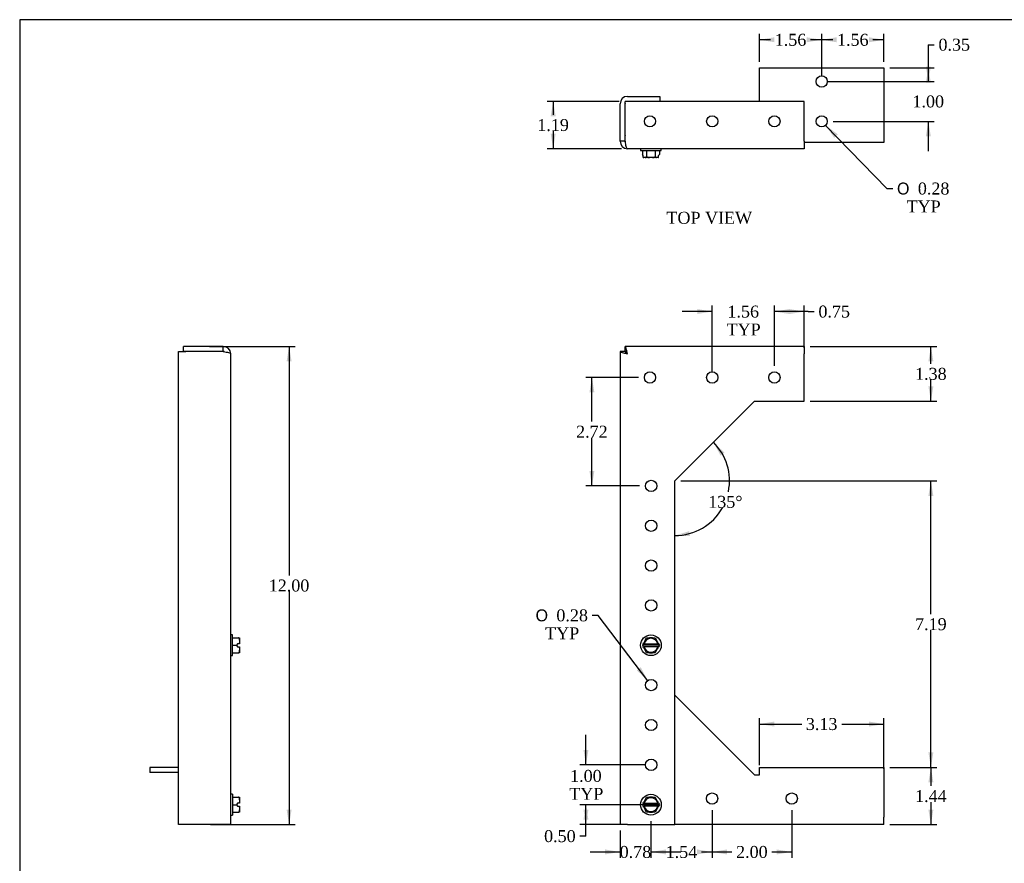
# Model space of a CAD drawing. Header units: inches. Extents: x 0.1 to 47.9, y -0.3 to 31.9.
# Tile 2 of 5: x 0.1 to 24.8, y 10.7 to 31.9. Entities that reach past the tile are written whole.
import ezdxf
from ezdxf.enums import TextEntityAlignment as Align

# ---------------------------------------------------------------- set-up
doc = ezdxf.new("R2010")
doc.units = ezdxf.units.IN
doc.header["$MEASUREMENT"] = 0
for name, color, linetype in [('COM55554-1', 7, 'Continuous'), ('COM55555-1', 7, 'Continuous'), ('Default', 7, 'Continuous'), ('SCC17994', 7, 'Continuous')]:
    doc.layers.add(name, color=color, linetype=linetype)
doc.styles.add('SEACAD_Solid_Edge_ANSI1_Symbols', font='txt')
doc.styles.add('SEACAD_Times_New_Roman', font='times.ttf')
doc.dimstyles.new('HAMMOND_(STH_-_48x32)', dxfattribs={"dimtxt": 0.3, "dimasz": 0.375, "dimexe": 0.15, "dimexo": 0.15, "dimgap": 0.075, "dimtad": 0, "dimtih": 1, "dimtoh": 1, "dimzin": 0, "dimdsep": 46, "dimtxsty": 'SEACAD_Times_New_Roman', "dimblk1": '_SE_FILLED', "dimblk2": '_SE_FILLED', "dimsah": 1, "dimcen": 0.15, "dimadec": 0, "dimazin": 0, "dimtfac": 0.8, "dimtofl": 0, "dimtmove": 1, "dimatfit": 3, "dimfxl": 1, "dimtolj": 1, "dimtzin": 0, "dimarcsym": 0})

# ---------------------------------------------------------------- blocks, each defined once
blk = doc.blocks.new('SE')
at = {"layer": 'COM55554-1', "color": 7, "linetype": 'Continuous'}
for p, q in [((16.549, 14.955), (18.549, 12.955)), ((18.674, 12.955), (18.674, 13.14)), ((18.674, 13.14), (21.799, 13.14)), ((21.799, 13.14), (21.799, 12.955)), ((18.549, 12.955), (18.674, 12.955)), ((21.799, 12.955), (21.799, 11.89)), ((21.799, 11.705), (21.799, 11.89)), ((21.799, 11.705), (16.549, 11.705))]:
    blk.add_line(p, q, dxfattribs=at)
for centre in [(17.484, 12.36), (19.484, 12.36)]:
    blk.add_circle(centre, 0.141, dxfattribs=at)
at = {"layer": 'COM55555-1', "color": 7, "linetype": 'Continuous'}
for p, q in [((15.299, 23.58), (15.174, 23.58)), ((15.174, 23.58), (15.174, 11.705)), ((15.299, 23.58), (15.299, 23.705)), ((19.799, 23.705), (15.299, 23.705)), ((19.799, 23.705), (19.799, 23.52)), ((19.799, 22.33), (19.799, 23.52)), ((16.549, 20.33), (18.549, 22.33)), ((18.549, 22.33), (19.799, 22.33)), ((16.549, 11.705), (16.549, 20.33)), ((15.359, 11.705), (15.174, 11.705)), ((15.359, 11.705), (16.549, 11.705))]:
    blk.add_line(p, q, dxfattribs=at)
for centre in [(15.924, 22.925), (17.486, 22.925), (19.049, 22.925), (15.954, 20.205), (15.954, 19.205), (15.954, 18.205), (15.954, 17.205), (15.954, 15.205), (15.954, 14.205), (15.954, 13.205)]:
    blk.add_circle(centre, 0.141, dxfattribs=at)
for points in [[(15.174, 23.58), (15.174, 23.575), (15.179, 23.57), (15.197, 23.56), (15.211, 23.555), (15.245, 23.545), (15.266, 23.54), (15.31, 23.53), (15.335, 23.525), (15.359, 23.52)], [(15.359, 23.52), (15.354, 23.544), (15.349, 23.568), (15.339, 23.613), (15.334, 23.634), (15.324, 23.668), (15.319, 23.682), (15.309, 23.7), (15.304, 23.705), (15.299, 23.705)], [(15.359, 23.52), (15.354, 23.528), (15.349, 23.536), (15.339, 23.55), (15.334, 23.557), (15.324, 23.568), (15.319, 23.572), (15.309, 23.578), (15.304, 23.58), (15.299, 23.58)], [(15.299, 23.58), (15.299, 23.575), (15.3, 23.57), (15.306, 23.56), (15.311, 23.555), (15.322, 23.545), (15.329, 23.54), (15.343, 23.53), (15.351, 23.525), (15.359, 23.52)]]:
    blk.add_open_spline(points, degree=3, knots=[0, 0, 0, 0, 0.25, 0.25, 0.5, 0.5, 0.75, 0.75, 1, 1, 1, 1], dxfattribs=at)
at = {"layer": 'SCC17994', "color": 7, "linetype": 'Continuous'}
for p, q in [((15.807, 16.331), (15.769, 16.265)), ((15.807, 16.331), (15.841, 16.391)), ((15.841, 16.391), (15.911, 16.391)), ((15.987, 16.391), (15.911, 16.391)), ((15.987, 16.391), (16.056, 16.391)), ((16.056, 16.391), (16.091, 16.331)), ((16.129, 16.265), (16.091, 16.331)), ((15.757, 16.245), (15.734, 16.205)), ((16.164, 16.205), (15.734, 16.205)), ((15.734, 16.205), (15.757, 16.165)), ((15.757, 16.245), (15.769, 16.265)), ((15.763, 16.245), (15.757, 16.245)), ((15.769, 16.145), (15.757, 16.165)), ((15.757, 16.165), (15.763, 16.165)), ((15.763, 16.245), (15.779, 16.245)), ((15.763, 16.165), (15.779, 16.165)), ((15.769, 16.145), (15.807, 16.079)), ((15.779, 16.245), (16.119, 16.245)), ((16.119, 16.165), (15.779, 16.165)), ((15.841, 16.019), (15.807, 16.079)), ((16.091, 16.079), (16.056, 16.019)), ((16.091, 16.079), (16.129, 16.145)), ((16.135, 16.245), (16.119, 16.245)), ((16.135, 16.165), (16.119, 16.165)), ((16.129, 16.265), (16.141, 16.245)), ((16.141, 16.165), (16.129, 16.145)), ((16.135, 16.245), (16.141, 16.245)), ((16.141, 16.165), (16.135, 16.165)), ((16.141, 16.245), (16.164, 16.205)), ((16.164, 16.205), (16.141, 16.165)), ((15.911, 16.019), (15.841, 16.019)), ((15.911, 16.019), (15.987, 16.019)), ((16.056, 16.019), (15.987, 16.019)), ((15.807, 12.331), (15.841, 12.391)), ((15.841, 12.391), (15.911, 12.391)), ((15.987, 12.391), (15.911, 12.391)), ((15.987, 12.391), (16.056, 12.391)), ((16.056, 12.391), (16.091, 12.331)), ((15.757, 12.245), (15.734, 12.205)), ((16.164, 12.205), (15.734, 12.205)), ((15.734, 12.205), (15.757, 12.165)), ((15.757, 12.245), (15.769, 12.265)), ((15.763, 12.245), (15.757, 12.245)), ((15.769, 12.145), (15.757, 12.165)), ((15.757, 12.165), (15.763, 12.165)), ((15.763, 12.245), (15.779, 12.245)), ((15.763, 12.165), (15.779, 12.165)), ((15.807, 12.331), (15.769, 12.265)), ((15.769, 12.145), (15.807, 12.079)), ((15.779, 12.245), (16.119, 12.245)), ((16.119, 12.165), (15.779, 12.165)), ((16.129, 12.265), (16.091, 12.331)), ((16.091, 12.079), (16.129, 12.145)), ((16.135, 12.245), (16.119, 12.245)), ((16.135, 12.165), (16.119, 12.165)), ((16.129, 12.265), (16.141, 12.245)), ((16.141, 12.165), (16.129, 12.145)), ((16.135, 12.245), (16.141, 12.245)), ((16.141, 12.165), (16.135, 12.165)), ((16.141, 12.245), (16.164, 12.205)), ((16.164, 12.205), (16.141, 12.165)), ((15.841, 12.019), (15.807, 12.079)), ((15.911, 12.019), (15.841, 12.019)), ((15.911, 12.019), (15.987, 12.019)), ((16.056, 12.019), (15.987, 12.019)), ((16.091, 12.079), (16.056, 12.019))]:
    blk.add_line(p, q, dxfattribs=at)
for centre in [(15.949, 16.205), (15.949, 12.205)]:
    blk.add_circle(centre, 0.26, dxfattribs=at)
for centre, start, end in [((15.949, 16.205), 13.213, 166.787), ((15.949, 16.205), 193.213, 346.787), ((15.949, 12.205), 13.213, 166.787), ((15.949, 12.205), 193.213, 346.787)]:
    blk.add_arc(centre, 0.175, start, end, dxfattribs=at)
blk = doc.blocks.new('SE1')
at = {"layer": 'COM55554-1', "color": 7, "linetype": 'Continuous'}
for p, q in [((18.674, 29.855), (18.674, 30.698)), ((18.674, 30.698), (21.799, 30.698)), ((21.799, 30.698), (21.799, 29.008)), ((21.799, 29.008), (21.799, 28.823)), ((21.799, 28.823), (19.799, 28.823))]:
    blk.add_line(p, q, dxfattribs=at)
for centre in [(20.236, 30.353), (20.236, 29.353)]:
    blk.add_circle(centre, 0.141, dxfattribs=at)
blk.add_arc((15.484, 29.008), 0.185, 180, 181.9881, dxfattribs=at)
at = {"layer": 'COM55555-1', "color": 7, "linetype": 'Continuous'}
for p, q in [((15.359, 29.98), (16.174, 29.98)), ((16.174, 29.98), (16.174, 29.855)), ((15.174, 28.852), (15.174, 29.795)), ((15.299, 28.852), (15.299, 29.855)), ((19.799, 29.855), (15.299, 29.855)), ((15.299, 28.852), (15.299, 29.795)), ((19.799, 28.852), (19.799, 29.855)), ((15.299, 28.852), (15.174, 28.852)), ((19.799, 28.852), (19.799, 28.667)), ((19.799, 28.667), (15.359, 28.667))]:
    blk.add_line(p, q, dxfattribs=at)
for centre in [(15.924, 29.354), (17.486, 29.354), (19.049, 29.354)]:
    blk.add_circle(centre, 0.141, dxfattribs=at)
for centre, radius, start, end in [((15.359, 29.795), 0.185, 90, 180), ((15.359, 29.795), 0.06, 176.5087, 180), ((15.359, 28.852), 0.185, 180, 270), ((15.359, 28.852), 0.06, 180, 203.5133)]:
    blk.add_arc(centre, radius, start, end, dxfattribs=at)
blk.add_open_spline([(15.359, 28.667), (15.354, 28.667), (15.349, 28.672), (15.339, 28.691), (15.334, 28.704), (15.324, 28.739), (15.319, 28.759), (15.309, 28.804), (15.304, 28.828), (15.299, 28.852)], degree=3, knots=[0, 0, 0, 0, 0.25, 0.25, 0.5, 0.5, 0.75, 0.75, 1, 1, 1, 1], dxfattribs=at)
at = {"layer": 'SCC17994', "color": 7, "linetype": 'Continuous'}
for p, q in [((15.689, 28.667), (15.689, 28.624)), ((15.689, 28.624), (16.209, 28.624)), ((15.734, 28.624), (15.734, 28.522)), ((15.757, 28.497), (15.734, 28.522)), ((15.757, 28.448), (15.757, 28.497)), ((15.769, 28.447), (15.763, 28.447)), ((15.807, 28.447), (15.769, 28.447)), ((15.911, 28.447), (15.807, 28.447)), ((15.841, 28.624), (15.841, 28.472)), ((15.987, 28.447), (15.911, 28.447)), ((16.091, 28.447), (15.987, 28.447)), ((16.056, 28.624), (16.056, 28.472)), ((16.129, 28.447), (16.091, 28.447)), ((16.135, 28.447), (16.129, 28.447)), ((16.141, 28.497), (16.164, 28.522)), ((16.141, 28.448), (16.141, 28.497)), ((16.164, 28.624), (16.164, 28.522)), ((16.209, 28.624), (16.209, 28.667))]:
    blk.add_line(p, q, dxfattribs=at)
for centre, radius, start, end in [((15.768, 28.522), 0.0754, 261.9296, 270.8745), ((16.13, 28.522), 0.0753, 269.1196, 278.0764)]:
    blk.add_arc(centre, radius, start, end, dxfattribs=at)
for points, knots in [([(15.763, 28.447), (15.762, 28.447), (15.761, 28.447), (15.759, 28.447), (15.758, 28.447), (15.757, 28.448)], [0, 0, 0, 0, 0.5, 0.5, 1, 1, 1, 1]), ([(15.807, 28.447), (15.81, 28.447), (15.813, 28.447), (15.82, 28.448), (15.823, 28.449), (15.83, 28.451), (15.833, 28.453), (15.837, 28.458), (15.839, 28.46), (15.841, 28.465), (15.841, 28.469), (15.841, 28.472)], [0, 0, 0, 0, 0.25, 0.25, 0.5, 0.5, 0.75, 0.75, 0.875, 0.875, 1, 1, 1, 1]), ([(15.841, 28.472), (15.841, 28.469), (15.843, 28.465), (15.847, 28.46), (15.85, 28.458), (15.856, 28.455), (15.859, 28.453), (15.865, 28.451), (15.868, 28.45), (15.878, 28.449), (15.885, 28.448), (15.898, 28.447), (15.904, 28.447), (15.911, 28.447)], [0, 0, 0, 0, 0.125, 0.125, 0.25, 0.25, 0.375, 0.375, 0.5, 0.5, 0.75, 0.75, 1, 1, 1, 1]), ([(15.987, 28.447), (15.993, 28.447), (16, 28.447), (16.013, 28.448), (16.02, 28.449), (16.033, 28.451), (16.039, 28.453), (16.048, 28.458), (16.051, 28.46), (16.055, 28.465), (16.056, 28.469), (16.056, 28.472)], [0, 0, 0, 0, 0.25, 0.25, 0.5, 0.5, 0.75, 0.75, 0.875, 0.875, 1, 1, 1, 1]), ([(16.056, 28.472), (16.056, 28.469), (16.057, 28.465), (16.059, 28.46), (16.061, 28.458), (16.065, 28.453), (16.068, 28.451), (16.078, 28.447), (16.085, 28.447), (16.091, 28.447)], [0, 0, 0, 0, 0.125, 0.125, 0.25, 0.25, 0.5, 0.5, 1, 1, 1, 1]), ([(16.135, 28.447), (16.136, 28.447), (16.137, 28.447), (16.138, 28.447), (16.139, 28.447), (16.14, 28.447)], [0, 0, 0, 0, 0.5, 0.5, 0.8057398, 0.8057398, 0.8057398, 0.8057398])]:
    blk.add_open_spline(points, degree=3, knots=knots, dxfattribs=at)
blk = doc.blocks.new('SE3')
at = {"layer": 'COM55554-1', "color": 7, "linetype": 'Continuous'}
for p, q in [((4.085, 13.14), (3.366, 13.14)), ((3.366, 13.14), (3.366, 13.015)), ((4.085, 13.015), (3.366, 13.015))]:
    blk.add_line(p, q, dxfattribs=at)
at = {"layer": 'COM55555-1', "color": 7, "linetype": 'Continuous'}
for p, q in [((4.085, 23.58), (4.27, 23.58)), ((4.085, 11.705), (4.085, 23.58)), ((4.21, 23.58), (4.21, 23.705)), ((5.212, 23.705), (4.21, 23.705)), ((5.212, 23.58), (4.21, 23.58)), ((5.212, 23.58), (4.27, 23.58)), ((5.212, 23.58), (5.212, 23.705)), ((5.397, 11.705), (5.397, 23.52)), ((4.27, 11.705), (4.085, 11.705)), ((5.212, 11.705), (4.27, 11.705)), ((5.397, 11.705), (5.212, 11.705))]:
    blk.add_line(p, q, dxfattribs=at)
for radius, start in [(0.185, 0), (0.06, 66.4867)]:
    blk.add_arc((5.212, 23.52), radius, start, 90, dxfattribs=at)
blk.add_open_spline([(5.212, 23.58), (5.236, 23.575), (5.261, 23.57), (5.305, 23.56), (5.326, 23.555), (5.36, 23.545), (5.374, 23.54), (5.392, 23.53), (5.397, 23.525), (5.397, 23.52)], degree=3, knots=[0, 0, 0, 0, 0.25, 0.25, 0.5, 0.5, 0.75, 0.75, 1, 1, 1, 1], dxfattribs=at)
at = {"layer": 'SCC17994', "color": 7, "linetype": 'Continuous'}
for p, q in [((5.441, 16.465), (5.397, 16.465)), ((5.441, 15.945), (5.441, 16.465)), ((5.441, 16.391), (5.593, 16.391)), ((5.593, 16.391), (5.618, 16.391)), ((5.618, 16.391), (5.618, 16.331)), ((5.618, 16.331), (5.618, 16.265)), ((5.441, 16.205), (5.543, 16.205)), ((5.568, 16.245), (5.543, 16.205)), ((5.543, 16.205), (5.568, 16.165)), ((5.617, 16.245), (5.568, 16.245)), ((5.568, 16.165), (5.617, 16.165)), ((5.617, 16.165), (5.618, 16.165)), ((5.618, 16.265), (5.618, 16.245)), ((5.618, 16.165), (5.618, 16.145)), ((5.618, 16.145), (5.618, 16.079)), ((5.618, 16.079), (5.618, 16.019)), ((5.397, 15.945), (5.441, 15.945)), ((5.441, 16.019), (5.593, 16.019)), ((5.618, 16.019), (5.593, 16.019)), ((5.441, 12.465), (5.397, 12.465)), ((5.441, 12.465), (5.441, 11.945)), ((5.441, 12.391), (5.593, 12.391)), ((5.593, 12.391), (5.618, 12.391)), ((5.618, 12.391), (5.618, 12.331)), ((5.441, 12.205), (5.543, 12.205)), ((5.568, 12.245), (5.543, 12.205)), ((5.543, 12.205), (5.568, 12.165)), ((5.617, 12.245), (5.568, 12.245)), ((5.568, 12.165), (5.617, 12.165)), ((5.617, 12.165), (5.618, 12.165)), ((5.618, 12.331), (5.618, 12.265)), ((5.618, 12.265), (5.618, 12.245)), ((5.618, 12.165), (5.618, 12.145)), ((5.618, 12.145), (5.618, 12.079)), ((5.397, 11.945), (5.441, 11.945)), ((5.441, 12.019), (5.593, 12.019)), ((5.618, 12.019), (5.593, 12.019)), ((5.618, 12.079), (5.618, 12.019))]:
    blk.add_line(p, q, dxfattribs=at)
for centre, start, end in [((5.393, 16.263), 355.3299, 0.5119), ((5.393, 16.147), 359.4847, 4.6736), ((5.393, 12.263), 355.3299, 0.5119), ((5.393, 12.147), 359.4847, 4.6736)]:
    blk.add_arc(centre, 0.225, start, end, dxfattribs=at)
for points, knots in [([(5.618, 16.331), (5.618, 16.337), (5.617, 16.342), (5.617, 16.354), (5.616, 16.36), (5.613, 16.371), (5.611, 16.376), (5.606, 16.384), (5.604, 16.386), (5.599, 16.39), (5.596, 16.391), (5.593, 16.391)], [0, 0, 0, 0, 0.25, 0.25, 0.5, 0.5, 0.75, 0.75, 0.875, 0.875, 1, 1, 1, 1]), ([(5.593, 16.019), (5.596, 16.019), (5.599, 16.02), (5.604, 16.024), (5.606, 16.026), (5.611, 16.034), (5.613, 16.039), (5.617, 16.056), (5.618, 16.068), (5.618, 16.079)], [0, 0, 0, 0, 0.125, 0.125, 0.25, 0.25, 0.5, 0.5, 1, 1, 1, 1]), ([(5.618, 12.331), (5.618, 12.337), (5.617, 12.342), (5.617, 12.354), (5.616, 12.36), (5.613, 12.371), (5.611, 12.376), (5.606, 12.384), (5.604, 12.386), (5.599, 12.39), (5.596, 12.391), (5.593, 12.391)], [0, 0, 0, 0, 0.25, 0.25, 0.5, 0.5, 0.75, 0.75, 0.875, 0.875, 1, 1, 1, 1]), ([(5.593, 12.019), (5.596, 12.019), (5.599, 12.02), (5.604, 12.024), (5.606, 12.026), (5.611, 12.034), (5.613, 12.039), (5.617, 12.056), (5.618, 12.068), (5.618, 12.079)], [0, 0, 0, 0, 0.125, 0.125, 0.25, 0.25, 0.5, 0.5, 1, 1, 1, 1])]:
    blk.add_open_spline(points, degree=3, knots=knots, dxfattribs=at)
blk = doc.blocks.new('DMBLK8340')
at = {"layer": 'Default', "linetype": 'Continuous', "transparency": 16777216}
for points in [[(19.424, 24.643), (19.049, 24.58), (19.424, 24.518)], [(19.424, 24.643), (19.424, 24.518), (19.799, 24.58)]]:
    blk.add_hatch(color=7, dxfattribs=at).paths.add_polyline_path(points)
at = {"layer": 'Default', "color": 7, "linetype": 'Continuous', "transparency": 16777216}
for p, q in [((19.049, 23.215), (19.049, 24.73)), ((19.799, 23.67), (19.799, 24.73)), ((19.899, 24.58), (19.049, 24.58)), ((19.899, 24.58), (20.049, 24.58))]:
    blk.add_line(p, q, dxfattribs=at)
at = {"layer": 'Default', "color": 7, "linetype": 'Continuous', "transparency": 16777216, "style": 'SEACAD_Times_New_Roman'}
blk.add_text('0.75', height=0.3, dxfattribs=at).set_placement((20.154, 24.73), align=Align.TOP_LEFT)
blk = doc.blocks.new('_SE_FILLED')
at = {"color": 0}
blk.add_line((0, 0), (-1, 0), dxfattribs=at)
blk.add_solid([(0, 0), (-1, -0.1665), (-1, 0.1665), (0, 0)], dxfattribs=at)
blk = doc.blocks.new('DMBLK8341')
at = {"layer": 'Default', "linetype": 'Continuous', "transparency": 16777216}
for points in [[(17.111, 24.643), (17.111, 24.518), (17.486, 24.58)], [(19.424, 24.643), (19.049, 24.58), (19.424, 24.518)]]:
    blk.add_hatch(color=7, dxfattribs=at).paths.add_polyline_path(points)
at = {"layer": 'Default', "color": 7, "linetype": 'Continuous', "transparency": 16777216}
for p, q in [((17.486, 23.075), (17.486, 24.73)), ((19.049, 23.215), (19.049, 24.73)), ((17.486, 24.58), (16.736, 24.58)), ((19.799, 24.58), (19.049, 24.58))]:
    blk.add_line(p, q, dxfattribs=at)
at = {"layer": 'Default', "color": 7, "linetype": 'Continuous', "transparency": 16777216, "style": 'SEACAD_Times_New_Roman'}
for s, p in [('1.56', (17.87, 24.73)), ('TYP', (17.848, 24.28))]:
    blk.add_text(s, height=0.3, dxfattribs=at).set_placement(p, align=Align.TOP_LEFT)
blk = doc.blocks.new('DMBLK8342')
at = {"layer": 'Default', "linetype": 'Continuous', "transparency": 16777216}
for points in [[(14.254, 11.83), (14.379, 11.83), (14.317, 12.205)], [(14.254, 12.08), (14.317, 11.705), (14.379, 12.08)]]:
    blk.add_hatch(color=7, dxfattribs=at).paths.add_polyline_path(points)
at = {"layer": 'Default', "color": 7, "linetype": 'Continuous', "transparency": 16777216}
for p, q in [((15.799, 12.205), (14.167, 12.205)), ((14.317, 11.416), (14.317, 12.205)), ((15.209, 11.705), (14.167, 11.705)), ((14.317, 11.416), (14.167, 11.416))]:
    blk.add_line(p, q, dxfattribs=at)
at = {"layer": 'Default', "color": 7, "linetype": 'Continuous', "transparency": 16777216, "style": 'SEACAD_Times_New_Roman'}
blk.add_text('0.50', height=0.3, dxfattribs=at).set_placement((13.266, 11.566), align=Align.TOP_LEFT)
blk = doc.blocks.new('DMBLK8343')
at = {"layer": 'Default', "linetype": 'Continuous', "transparency": 16777216}
for points in [[(14.254, 13.58), (14.317, 13.205), (14.379, 13.58)], [(14.254, 11.83), (14.379, 11.83), (14.317, 12.205)]]:
    blk.add_hatch(color=7, dxfattribs=at).paths.add_polyline_path(points)
at = {"layer": 'Default', "color": 7, "linetype": 'Continuous', "transparency": 16777216}
for p, q in [((14.317, 13.205), (14.317, 13.955)), ((15.804, 13.205), (14.167, 13.205)), ((15.799, 12.205), (14.167, 12.205)), ((14.317, 11.455), (14.317, 12.205))]:
    blk.add_line(p, q, dxfattribs=at)
at = {"layer": 'Default', "color": 7, "linetype": 'Continuous', "transparency": 16777216, "style": 'SEACAD_Times_New_Roman'}
for s, p in [('1.00', (13.919, 13.077)), ('TYP', (13.898, 12.627))]:
    blk.add_text(s, height=0.3, dxfattribs=at).set_placement(p, align=Align.TOP_LEFT)
blk = doc.blocks.new('DMBLK8344')
at = {"layer": 'Default', "linetype": 'Continuous', "transparency": 16777216}
for points in [[(14.799, 10.957), (15.174, 11.019), (14.799, 11.082)], [(16.324, 10.957), (16.324, 11.082), (15.949, 11.019)]]:
    blk.add_hatch(color=7, dxfattribs=at).paths.add_polyline_path(points)
at = {"layer": 'Default', "color": 7, "linetype": 'Continuous', "transparency": 16777216}
for p, q in [((15.949, 11.795), (15.949, 10.869)), ((15.174, 11.555), (15.174, 10.869)), ((14.424, 11.019), (15.174, 11.019)), ((15.949, 11.019), (16.699, 11.019))]:
    blk.add_line(p, q, dxfattribs=at)
at = {"layer": 'Default', "color": 7, "linetype": 'Continuous', "transparency": 16777216, "style": 'SEACAD_Times_New_Roman'}
blk.add_text('0.78', height=0.3, dxfattribs=at).set_placement((15.163, 11.169), align=Align.TOP_LEFT)
blk = doc.blocks.new('DMBLK8345')
at = {"layer": 'Default', "linetype": 'Continuous', "transparency": 16777216}
for points in [[(16.324, 10.957), (16.324, 11.082), (15.949, 11.019)], [(17.109, 10.957), (17.484, 11.019), (17.109, 11.082)]]:
    blk.add_hatch(color=7, dxfattribs=at).paths.add_polyline_path(points)
at = {"layer": 'Default', "color": 7, "linetype": 'Continuous', "transparency": 16777216}
for p, q in [((17.484, 12.069), (17.484, 10.869)), ((15.949, 11.795), (15.949, 10.869)), ((15.949, 11.019), (16.213, 11.019)), ((17.219, 11.019), (17.484, 11.019))]:
    blk.add_line(p, q, dxfattribs=at)
at = {"layer": 'Default', "color": 7, "linetype": 'Continuous', "transparency": 16777216, "style": 'SEACAD_Times_New_Roman'}
blk.add_text('1.54', height=0.3, dxfattribs=at).set_placement((16.318, 11.169), align=Align.TOP_LEFT)
blk = doc.blocks.new('DMBLK8346')
at = {"layer": 'Default', "linetype": 'Continuous', "transparency": 16777216}
for points in [[(17.859, 10.957), (17.859, 11.082), (17.484, 11.019)], [(19.109, 10.957), (19.484, 11.019), (19.109, 11.082)]]:
    blk.add_hatch(color=7, dxfattribs=at).paths.add_polyline_path(points)
at = {"layer": 'Default', "color": 7, "linetype": 'Continuous', "transparency": 16777216}
for p, q in [((17.484, 12.069), (17.484, 10.869)), ((19.484, 12.069), (19.484, 10.869)), ((17.484, 11.019), (17.981, 11.019)), ((18.987, 11.019), (19.484, 11.019))]:
    blk.add_line(p, q, dxfattribs=at)
at = {"layer": 'Default', "color": 7, "linetype": 'Continuous', "transparency": 16777216, "style": 'SEACAD_Times_New_Roman'}
blk.add_text('2.00', height=0.3, dxfattribs=at).set_placement((18.086, 11.169), align=Align.TOP_LEFT)
blk = doc.blocks.new('DMBLK8347')
at = {"layer": 'Default', "linetype": 'Continuous', "transparency": 16777216}
for points in [[(14.404, 22.55), (14.529, 22.55), (14.467, 22.925)], [(14.404, 20.58), (14.467, 20.205), (14.529, 20.58)]]:
    blk.add_hatch(color=7, dxfattribs=at).paths.add_polyline_path(points)
at = {"layer": 'Default', "color": 7, "linetype": 'Continuous', "transparency": 16777216}
for p, q in [((15.633, 22.925), (14.317, 22.925)), ((14.467, 21.82), (14.467, 22.925)), ((14.467, 20.205), (14.467, 21.415)), ((15.663, 20.205), (14.317, 20.205))]:
    blk.add_line(p, q, dxfattribs=at)
at = {"layer": 'Default', "color": 7, "linetype": 'Continuous', "transparency": 16777216, "style": 'SEACAD_Times_New_Roman'}
blk.add_text('2.72', height=0.3, dxfattribs=at).set_placement((14.069, 21.715), align=Align.TOP_LEFT)
blk = doc.blocks.new('DMBLK8348')
at = {"layer": 'Default', "linetype": 'Continuous', "transparency": 16777216}
for points in [[(6.926, 23.33), (6.864, 23.705), (6.801, 23.33)], [(6.926, 12.08), (6.801, 12.08), (6.864, 11.705)]]:
    blk.add_hatch(color=7, dxfattribs=at).paths.add_polyline_path(points)
at = {"layer": 'Default', "color": 7, "linetype": 'Continuous', "transparency": 16777216}
for p, q in [((4.861, 23.705), (7.014, 23.705)), ((6.864, 23.705), (6.864, 17.96)), ((6.864, 17.555), (6.864, 11.705)), ((4.891, 11.705), (7.014, 11.705))]:
    blk.add_line(p, q, dxfattribs=at)
at = {"layer": 'Default', "color": 7, "linetype": 'Continuous', "transparency": 16777216, "style": 'SEACAD_Times_New_Roman'}
blk.add_text('12.00', height=0.3, dxfattribs=at).set_placement((6.352, 17.855), align=Align.TOP_LEFT)
blk = doc.blocks.new('DMBLK8350')
at = {"layer": 'Default', "linetype": 'Continuous', "transparency": 16777216}
for points in [[(13.431, 29.48), (13.556, 29.48), (13.493, 29.855)], [(13.431, 29.042), (13.493, 28.667), (13.556, 29.042)]]:
    blk.add_hatch(color=7, dxfattribs=at).paths.add_polyline_path(points)
at = {"layer": 'Default', "color": 7, "linetype": 'Continuous', "transparency": 16777216}
for p, q in [((15.149, 29.855), (13.343, 29.855)), ((13.493, 29.855), (13.493, 29.516)), ((13.493, 29.111), (13.493, 28.667)), ((15.209, 28.667), (13.343, 28.667))]:
    blk.add_line(p, q, dxfattribs=at)
at = {"layer": 'Default', "color": 7, "linetype": 'Continuous', "transparency": 16777216, "style": 'SEACAD_Times_New_Roman'}
blk.add_text('1.19', height=0.3, dxfattribs=at).set_placement((13.095, 29.411), align=Align.TOP_LEFT)
blk = doc.blocks.new('DMBLK8351')
at = {"layer": 'Default', "linetype": 'Continuous', "transparency": 16777216}
for points in [[(20.611, 31.463), (20.236, 31.4), (20.611, 31.338)], [(21.424, 31.463), (21.424, 31.338), (21.799, 31.4)]]:
    blk.add_hatch(color=7, dxfattribs=at).paths.add_polyline_path(points)
at = {"layer": 'Default', "color": 7, "linetype": 'Continuous', "transparency": 16777216}
for p, q in [((20.236, 30.503), (20.236, 31.55)), ((20.515, 31.4), (20.236, 31.4)), ((21.799, 31.4), (21.521, 31.4)), ((21.799, 30.848), (21.799, 31.55))]:
    blk.add_line(p, q, dxfattribs=at)
at = {"layer": 'Default', "color": 7, "linetype": 'Continuous', "transparency": 16777216, "style": 'SEACAD_Times_New_Roman'}
blk.add_text('1.56', height=0.3, dxfattribs=at).set_placement((20.62, 31.55), align=Align.TOP_LEFT)
blk = doc.blocks.new('DMBLK8352')
at = {"layer": 'Default', "linetype": 'Continuous', "transparency": 16777216}
for points in [[(19.049, 31.463), (18.674, 31.4), (19.049, 31.338)], [(19.861, 31.463), (19.861, 31.338), (20.236, 31.4)]]:
    blk.add_hatch(color=7, dxfattribs=at).paths.add_polyline_path(points)
at = {"layer": 'Default', "color": 7, "linetype": 'Continuous', "transparency": 16777216}
for p, q in [((18.674, 30.848), (18.674, 31.55)), ((18.952, 31.4), (18.674, 31.4)), ((20.236, 31.4), (19.958, 31.4)), ((20.236, 30.503), (20.236, 31.55))]:
    blk.add_line(p, q, dxfattribs=at)
at = {"layer": 'Default', "color": 7, "linetype": 'Continuous', "transparency": 16777216, "style": 'SEACAD_Times_New_Roman'}
blk.add_text('1.56', height=0.3, dxfattribs=at).set_placement((19.057, 31.55), align=Align.TOP_LEFT)
blk = doc.blocks.new('DMBLK8353')
at = {"layer": 'Default', "linetype": 'Continuous', "transparency": 16777216}
for points in [[(22.976, 30.728), (22.851, 30.728), (22.913, 30.353)], [(22.976, 30.323), (22.913, 30.698), (22.851, 30.323)]]:
    blk.add_hatch(color=7, dxfattribs=at).paths.add_polyline_path(points)
at = {"layer": 'Default', "color": 7, "linetype": 'Continuous', "transparency": 16777216}
for p, q in [((22.913, 31.277), (23.063, 31.277)), ((22.913, 31.277), (22.913, 30.353)), ((21.949, 30.698), (23.063, 30.698)), ((20.386, 30.353), (23.063, 30.353))]:
    blk.add_line(p, q, dxfattribs=at)
at = {"layer": 'Default', "color": 7, "linetype": 'Continuous', "transparency": 16777216, "style": 'SEACAD_Times_New_Roman'}
blk.add_text('0.35', height=0.3, dxfattribs=at).set_placement((23.168, 31.427), align=Align.TOP_LEFT)
blk = doc.blocks.new('DMBLK8354')
at = {"layer": 'Default', "linetype": 'Continuous', "transparency": 16777216}
for points in [[(22.976, 30.728), (22.851, 30.728), (22.913, 30.353)], [(22.976, 28.978), (22.913, 29.353), (22.851, 28.978)]]:
    blk.add_hatch(color=7, dxfattribs=at).paths.add_polyline_path(points)
at = {"layer": 'Default', "color": 7, "linetype": 'Continuous', "transparency": 16777216}
for p, q in [((22.913, 31.103), (22.913, 30.353)), ((20.386, 30.353), (23.063, 30.353)), ((20.527, 29.353), (23.063, 29.353)), ((22.913, 29.353), (22.913, 28.603))]:
    blk.add_line(p, q, dxfattribs=at)
at = {"layer": 'Default', "color": 7, "linetype": 'Continuous', "transparency": 16777216, "style": 'SEACAD_Times_New_Roman'}
blk.add_text('1.00', height=0.3, dxfattribs=at).set_placement((22.515, 30.003), align=Align.TOP_LEFT)
blk = doc.blocks.new('DMBLK8361')
at = {"layer": 'Default', "linetype": 'Continuous', "transparency": 16777216}
blk.add_hatch(color=7, dxfattribs=at).paths.add_polyline_path([(15.593, 15.578), (15.869, 15.317), (15.692, 15.653)])
at = {"layer": 'Default', "color": 7, "linetype": 'Continuous', "transparency": 16777216}
for p, q in [((14.625, 16.956), (14.475, 16.956)), ((15.869, 15.317), (14.625, 16.956))]:
    blk.add_line(p, q, dxfattribs=at)
for s, style, p in [('O', 'SEACAD_Solid_Edge_ANSI1_Symbols', (13.052, 17.106)), ('0.28', 'SEACAD_Times_New_Roman', (13.574, 17.106)), ('TYP', 'SEACAD_Times_New_Roman', (13.292, 16.656))]:
    blk.add_text(s, height=0.3, dxfattribs=dict(at, style=style)).set_placement(p, align=Align.TOP_LEFT)
blk = doc.blocks.new('DMBLK8362')
at = {"layer": 'Default', "linetype": 'Continuous', "transparency": 16777216}
blk.add_hatch(color=7, dxfattribs=at).paths.add_polyline_path([(20.64, 29.027), (20.334, 29.253), (20.55, 28.94)])
at = {"layer": 'Default', "color": 7, "linetype": 'Continuous', "transparency": 16777216}
for p, q in [((20.334, 29.253), (21.872, 27.667)), ((21.872, 27.667), (22.022, 27.667))]:
    blk.add_line(p, q, dxfattribs=at)
for s, style, p in [('O', 'SEACAD_Solid_Edge_ANSI1_Symbols', (22.127, 27.817)), ('0.28', 'SEACAD_Times_New_Roman', (22.65, 27.817)), ('TYP', 'SEACAD_Times_New_Roman', (22.367, 27.367))]:
    blk.add_text(s, height=0.3, dxfattribs=dict(at, style=style)).set_placement(p, align=Align.TOP_LEFT)
blk = doc.blocks.new('DMBLK8364')
at = {"layer": 'Default', "linetype": 'Continuous', "transparency": 16777216}
for points in [[(17.796, 21.039), (17.519, 21.3), (17.696, 20.964)], [(16.912, 19.07), (16.549, 18.957), (16.929, 18.947)]]:
    blk.add_hatch(color=7, dxfattribs=at).paths.add_polyline_path(points)
at = {"layer": 'Default', "color": 7, "linetype": 'Continuous', "transparency": 16777216}
for start, end in [(348.6448, 45), (270, 330.5296)]:
    blk.add_arc((16.549, 20.33), 1.372, start, end, dxfattribs=at)
at = {"layer": 'Default', "color": 7, "linetype": 'Continuous', "transparency": 16777216, "style": 'SEACAD_Times_New_Roman'}
blk.add_text('135°', height=0.3, dxfattribs=at).set_placement((17.387, 19.955), align=Align.TOP_LEFT)
blk = doc.blocks.new('DMBLK8365')
at = {"layer": 'Default', "linetype": 'Continuous', "transparency": 16777216}
for points in [[(23.04, 23.33), (22.978, 23.705), (22.915, 23.33)], [(23.04, 22.705), (22.915, 22.705), (22.978, 22.33)]]:
    blk.add_hatch(color=7, dxfattribs=at).paths.add_polyline_path(points)
at = {"layer": 'Default', "color": 7, "linetype": 'Continuous', "transparency": 16777216}
for p, q in [((19.949, 23.705), (23.128, 23.705)), ((22.978, 23.272), (22.978, 23.705)), ((22.978, 22.33), (22.978, 22.867)), ((19.949, 22.33), (23.128, 22.33))]:
    blk.add_line(p, q, dxfattribs=at)
at = {"layer": 'Default', "color": 7, "linetype": 'Continuous', "transparency": 16777216, "style": 'SEACAD_Times_New_Roman'}
blk.add_text('1.38', height=0.3, dxfattribs=at).set_placement((22.58, 23.167), align=Align.TOP_LEFT)
blk = doc.blocks.new('DMBLK8366')
at = {"layer": 'Default', "linetype": 'Continuous', "transparency": 16777216}
for points in [[(19.049, 14.291), (18.674, 14.229), (19.049, 14.166)], [(21.424, 14.291), (21.424, 14.166), (21.799, 14.229)]]:
    blk.add_hatch(color=7, dxfattribs=at).paths.add_polyline_path(points)
at = {"layer": 'Default', "color": 7, "linetype": 'Continuous', "transparency": 16777216}
for p, q in [((18.674, 13.197), (18.674, 14.379)), ((21.799, 13.105), (21.799, 14.379)), ((18.674, 14.229), (19.733, 14.229)), ((20.739, 14.229), (21.799, 14.229))]:
    blk.add_line(p, q, dxfattribs=at)
at = {"layer": 'Default', "color": 7, "linetype": 'Continuous', "transparency": 16777216, "style": 'SEACAD_Times_New_Roman'}
blk.add_text('3.13', height=0.3, dxfattribs=at).set_placement((19.838, 14.379), align=Align.TOP_LEFT)
blk = doc.blocks.new('DMBLK8367')
at = {"layer": 'Default', "linetype": 'Continuous', "transparency": 16777216}
for points in [[(23.04, 19.955), (22.978, 20.33), (22.915, 19.955)], [(23.04, 13.515), (22.915, 13.515), (22.978, 13.14)]]:
    blk.add_hatch(color=7, dxfattribs=at).paths.add_polyline_path(points)
at = {"layer": 'Default', "color": 7, "linetype": 'Continuous', "transparency": 16777216}
for p, q in [((16.699, 20.33), (23.128, 20.33)), ((22.978, 16.99), (22.978, 20.33)), ((22.978, 13.14), (22.978, 16.585)), ((21.949, 13.14), (23.128, 13.14))]:
    blk.add_line(p, q, dxfattribs=at)
at = {"layer": 'Default', "color": 7, "linetype": 'Continuous', "transparency": 16777216, "style": 'SEACAD_Times_New_Roman'}
blk.add_text('7.19', height=0.3, dxfattribs=at).set_placement((22.58, 16.885), align=Align.TOP_LEFT)
blk = doc.blocks.new('DMBLK8368')
at = {"layer": 'Default', "linetype": 'Continuous', "transparency": 16777216}
for points in [[(23.04, 12.765), (22.978, 13.14), (22.915, 12.765)], [(23.04, 12.08), (22.915, 12.08), (22.978, 11.705)]]:
    blk.add_hatch(color=7, dxfattribs=at).paths.add_polyline_path(points)
at = {"layer": 'Default', "color": 7, "linetype": 'Continuous', "transparency": 16777216}
for p, q in [((21.949, 13.14), (23.128, 13.14)), ((22.978, 13.14), (22.978, 12.677)), ((22.978, 12.272), (22.978, 11.705)), ((21.949, 11.705), (23.128, 11.705))]:
    blk.add_line(p, q, dxfattribs=at)
at = {"layer": 'Default', "color": 7, "linetype": 'Continuous', "transparency": 16777216, "style": 'SEACAD_Times_New_Roman'}
blk.add_text('1.44', height=0.3, dxfattribs=at).set_placement((22.58, 12.572), align=Align.TOP_LEFT)
blk = doc.blocks.new('BORDER')
at = {"layer": 'Default', "color": 7, "linetype": 'Continuous'}
for p, q in [((0, 27.86), (-41.86, 27.86)), ((-41.86, 27.86), (-41.86, 0))]:
    blk.add_line(p, q, dxfattribs=at)

msp = doc.modelspace()

# ---------------------------------------------------------------- block references
at = {"layer": 'Default', "color": 7, "xscale": 1.142, "yscale": 1.142, "zscale": 1.142}
msp.add_blockref('BORDER', (47.903, 0.088), dxfattribs=at)
at = {"layer": 'Default'}
for name in ['SE1', 'SE3', 'SE']:
    msp.add_blockref(name, (0, 0), dxfattribs=at)

# ---------------------------------------------------------------- texts
at = {"layer": 'Default', "color": 7, "linetype": 'Continuous', "style": 'SEACAD_Times_New_Roman'}
msp.add_text('TOP VIEW', height=0.3, dxfattribs=at).set_placement((16.337, 27.083), align=Align.TOP_LEFT)

# ---------------------------------------------------------------- dimensions: what is measured, and where the dimension line sits
at = {"layer": 'Default', "color": 7, "linetype": 'Continuous'}
for base, p1, p2, text, picture, middle in [((18.674, 31.4), (20.236, 30.353), (18.674, 30.698), '\\A1;<>', 'DMBLK8352', (19.455, 31.4)), ((20.236, 31.4), (21.799, 30.698), (20.236, 30.353), '\\A1;<>', 'DMBLK8351', (21.018, 31.4)), ((17.486, 24.58), (19.049, 23.065), (17.486, 22.925), '\\A1;<>\\PTYP', 'DMBLK8341', (18.268, 24.58)), ((21.79887815, 14.228905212), (18.67387815, 13.047415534), (21.79887815, 12.954915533), '\\A1;<>', 'DMBLK8366', (20.236378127, 14.228905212)), ((17.48387815, 11.019188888), (15.94887815, 11.944915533), (17.48387815, 12.219415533), '\\A1;<>', 'DMBLK8345', (16.716378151, 11.019188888)), ((15.94887815, 11.019188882), (15.17387815, 11.704915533), (15.94887815, 11.944915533), '\\A1;<>', 'DMBLK8344', (15.561378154, 11.019188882))]:
    dim = msp.add_linear_dim(base=base, p1=p1, p2=p2, text=text, dimstyle='HAMMOND_(STH_-_48x32)', override={"dimtmove": 0}, dxfattribs=at)
    dim.commit()
    dim.dimension.update_dxf_attribs({"geometry": picture, "text_midpoint": middle, "dimtype": 160})
for base, p1, p2, picture, middle in [((22.913150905, 30.353429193), (21.79887815, 30.698429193), (20.23637815, 30.353429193), 'DMBLK8353', (23.063150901, 31.276615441)), ((14.317, 12.205), (15.359, 11.705), (15.949, 12.205), 'DMBLK8342', (14.167, 11.416))]:
    dim = msp.add_linear_dim(base=base, p1=p1, p2=p2, angle=90, text='\\A1;<>', dimstyle='HAMMOND_(STH_-_48x32)', dxfattribs=at)
    dim.commit()
    dim.dimension.update_dxf_attribs({"geometry": picture, "text_midpoint": middle, "dimtype": 160})
for base, p1, p2, angle, text, picture, middle, dimtype in [((22.913, 29.353), (20.236, 30.353), (20.377, 29.353), 90, '\\A1;<>', 'DMBLK8354', (22.913, 29.853), 160), ((13.493, 28.667), (15.299, 29.855), (15.359, 28.667), 90, '\\A1;<>', 'DMBLK8350', (13.493, 29.261), 160), ((6.864, 23.705), (4.711, 23.705), (4.741, 11.705), 270.1432, '\\A1;<>', 'DMBLK8348', (6.864, 17.705), 161), ((22.977691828, 22.329915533), (19.79887815, 22.329915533), (19.79887815, 23.704915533), 90, '\\A1;<>', 'DMBLK8365', (22.977691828, 23.017415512), 161), ((14.467, 22.925), (15.813, 20.205), (15.783, 22.925), 90, '\\A1;<>', 'DMBLK8347', (14.467, 21.565), 160), ((22.978, 20.33), (18.674, 13.14), (16.549, 20.33), 90, '\\A1;<>', 'DMBLK8367', (22.978, 16.735), 160), ((14.317, 12.205), (15.949, 12.205), (15.954, 13.205), 89.7135, '\\A1;<>\\PTYP', 'DMBLK8343', (14.317, 12.927), 161), ((22.977691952, 11.704915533), (18.67387815, 13.139915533), (21.79887815, 11.704915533), 90, '\\A1;<>', 'DMBLK8368', (22.977691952, 12.422415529), 160), ((17.484, 11.019), (17.484, 12.219), (19.484, 12.219), 0, '\\A1;<>', 'DMBLK8346', (18.484, 11.019), 161)]:
    dim = msp.add_linear_dim(base=base, p1=p1, p2=p2, angle=angle, text=text, dimstyle='HAMMOND_(STH_-_48x32)', override={"dimtmove": 0}, dxfattribs=at)
    dim.commit()
    dim.dimension.update_dxf_attribs({"geometry": picture, "text_midpoint": middle, "dimtype": dimtype})
for p1, p2, picture, middle in [((20.139, 29.454), (20.334, 29.253), 'DMBLK8362', (22.022, 27.667)), ((16.039, 15.093), (15.869, 15.317), 'DMBLK8361', (14.475, 16.956))]:
    dim = msp.add_diameter_dim_2p(p1=p1, p2=p2, text='\\A1;<>\\PTYP', dimstyle='HAMMOND_(STH_-_48x32)', override={"dimtmove": 0}, dxfattribs=at)
    dim.commit()
    dim.dimension.update_dxf_attribs({"geometry": picture, "text_midpoint": middle, "dimtype": 163})
dim = msp.add_linear_dim(base=(19.049, 24.58), p1=(19.799, 23.52), p2=(19.049, 23.065), text='\\A1;<>', dimstyle='HAMMOND_(STH_-_48x32)', dxfattribs=at)
dim.commit()
dim.dimension.update_dxf_attribs({"geometry": 'DMBLK8340', "text_midpoint": (20.049, 24.58), "dimtype": 160})
dim = msp.add_angular_dim_2l(base=(17.817, 19.805), line1=((16.549, 20.33), (18.549, 22.33)), line2=((16.549, 20.33), (16.549, 11.705)), text='\\A1;<>', dimstyle='HAMMOND_(STH_-_48x32)', override={"dimtmove": 0}, dxfattribs=at)
dim.commit()
dim.dimension.update_dxf_attribs({"geometry": 'DMBLK8364', "text_midpoint": (17.817, 19.805), "dimtype": 162})

doc.saveas('drawing.dxf')
